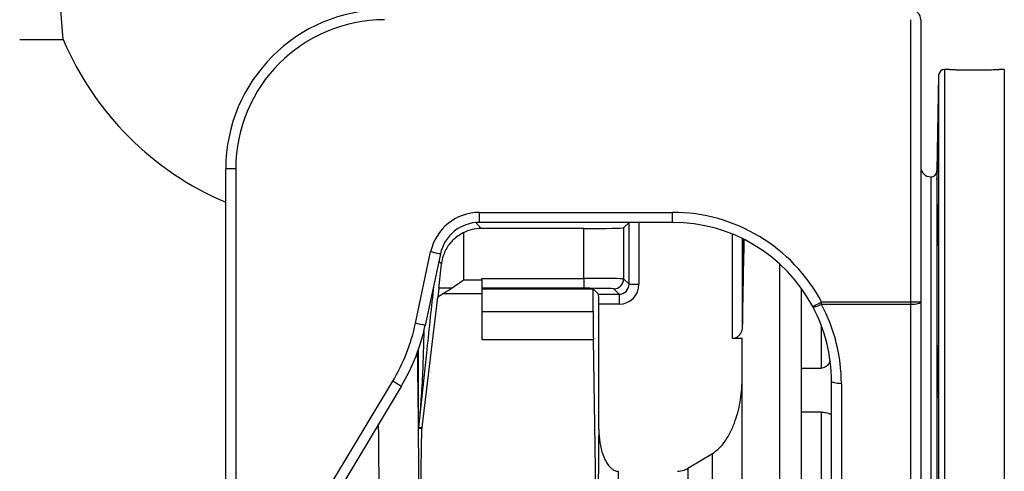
# Model space of a CAD drawing. Header units: millimetres. Extents: x 2510 to 14275, y 2068 to 15413.
# Tile 3 of 13: x 5016 to 7496, y 4283 to 5418. Entities that reach past the tile are written whole.
import ezdxf

# ---------------------------------------------------------------- set-up
doc = ezdxf.new("R2010")
doc.units = ezdxf.units.MM
doc.header["$LTSCALE"] = 5

msp = doc.modelspace()

# ---------------------------------------------------------------- linework, layer by layer
at = {"color": 7, "linetype": 'Continuous', "lineweight": 25}
for p, q in [((5126.2, 5368.3), (5114.4, 5509)), ((7260.3, 4708.6), (7260.3, 5418.3)), ((7285.3, 5418.3), (7285.3, 4708.6)), ((7358, 5293.3), (7345.1, 5293.3)), ((7495.6, 5293.3), (7482.8, 5293.3)), ((7330.1, 5278.6), (7325.9, 5038)), ((5560.3, 5043.3), (5535.3, 5043.3)), ((5535.3, 4118.8), (5535.3, 5043.3)), ((5560.3, 5043.3), (5560.3, 4118.8)), ((7310.3, 5023.3), (7310.3, 2613.3)), ((6173.8, 4933.8), (6660.3, 4933.8)), ((6173.8, 4908.8), (6173.8, 4933.8)), ((6660.3, 4908.8), (6660.3, 4933.8)), ((6660.3, 4908.8), (6173.8, 4908.8)), ((6437.1, 4893.3), (6178.1, 4893.3)), ((6437.1, 4767.9), (6437.1, 4893.3)), ((6550.6, 4908.6), (6537.1, 4895)), ((6537.1, 4895), (6537.1, 4766.6)), ((6550.6, 4908.6), (6550.8, 4908.8)), ((6550.6, 4753), (6550.6, 4908.6)), ((6133.6, 4882.9), (6133.6, 4764)), ((6835.8, 4868.2), (6835.8, 4645.5)), ((6013, 4655), (6051.1, 4834.4)), ((6075.6, 4829.2), (6037.5, 4649.8)), ((6930.3, 3826), (6930.3, 4803.9)), ((6133.6, 4764), (6180.3, 4764)), ((6180.3, 4767.9), (6437.1, 4767.9)), ((6180.3, 4764), (6180.3, 4767.9)), ((6180.3, 4764), (6180.3, 4728.7)), ((6437.1, 4767.9), (6437.1, 4742.9)), ((6537.1, 4766.6), (6550.6, 4753)), ((6071.9, 4742.9), (6069.5, 4720.5)), ((6437.1, 4742.9), (6180.3, 4742.9)), ((6180.3, 4741.6), (6460.3, 4741.6)), ((6460.3, 4741.6), (6473.9, 4728)), ((6460.3, 4684.7), (6460.3, 4741.6)), ((6525.6, 4728), (6512.1, 4741.6)), ((6550.6, 4753), (6575.6, 4753)), ((6985.3, 3466.2), (6985.3, 4741.9)), ((6985.3, 4542.2), (6985.3, 4741.9)), ((6029.4, 4392.9), (6069.5, 4720.5)), ((6180.3, 4728.7), (6081.1, 4728.7)), ((6180.3, 4728.7), (6180.3, 4614)), ((6473.9, 4728), (6525.6, 4728)), ((6525.6, 4728), (6525.6, 4703)), ((6474.3, 4388), (6474.3, 4703)), ((6525.6, 4703), (6474.3, 4703)), ((7035.4, 4702.1), (7035.4, 4708.6)), ((7035.4, 4708.6), (7260.3, 4708.6)), ((7260.3, 4702.1), (7035.4, 4702.1)), ((7260.3, 4702.1), (7260.3, 4708.6)), ((7260.3, 4708.6), (7285.3, 4708.6)), ((7260.3, 3452.7), (7260.3, 4702.1)), ((7285.3, 4708.6), (7285.3, 3459.2)), ((6180.3, 4684.7), (6460.3, 4684.7)), ((6180.3, 4614), (6460.8, 4614)), ((6467.4, 4236.4), (6460.8, 4614)), ((6835.3, 4616.4), (6810.8, 4616.4)), ((6835.3, 3826), (6835.3, 4616.4)), ((6985.3, 4542.2), (7035.3, 4542.2)), ((5786.4, 4227.7), (5955.6, 4509.3)), ((5977, 4496.4), (5807.8, 4214.8)), ((7060.3, 3571), (7060.3, 4509.6)), ((7085.3, 4503.1), (7085.3, 3452.7)), ((7035.3, 4431.3), (6985.3, 4431.3)), ((6985.3, 4118.4), (6985.3, 4431.3)), ((7035.3, 4118.4), (7035.3, 4431.3)), ((6020.6, 4390.8), (6020.5, 4390.8)), ((6029.2, 4390.3), (6020.6, 4390.8)), ((6020.7, 4393.4), (6029.4, 4392.9)), ((6020.7, 4393.2), (6020.7, 4393.4)), ((6026.5, 4236.4), (6029.2, 4390.3)), ((6698.8, 4290.7), (6761.2, 4327.9)), ((6761.2, 2722.3), (6761.2, 4327.9)), ((6698.8, 4290.7), (6698.8, 2739.1))]:
    msp.add_line(p, q, dxfattribs=at)
at = {"color": 8, "linetype": 'Continuous', "lineweight": 25}
for p, q in [((7345.1, 5293.3), (7345.1, 2343.3)), ((7495.6, 5293.3), (7495.6, 2343.3)), ((7330.1, 5278.6), (7330.1, 2358)), ((7325.9, 5038), (7325.9, 2598.6)), ((6164.6, 4908.3), (6178.1, 4893.3)), ((6550.6, 4908.6), (6168.1, 4908.6)), ((6575.6, 4908.8), (6575.6, 4753)), ((6810.8, 4616.4), (6810.8, 4879.4)), ((6838.8, 4811.8), (6838.8, 4866.7)), ((6078.4, 4804.1), (6071.8, 4811.4)), ((7035.3, 4542.2), (7035.3, 4648.1))]:
    msp.add_line(p, q, dxfattribs=at)
at = {"color": 7, "linetype": 'Continuous', "lineweight": 25, "flags": 128}
for points in [[(6075.6, 4829.2), (6075.2, 4829.3), (6073.9, 4829.6), (6071.6, 4830), (6068.6, 4830.7), (6064.9, 4831.5), (6060.6, 4832.4), (6056, 4833.4), (6051.1, 4834.4)], [(7013.3, 4696.9), (7013.7, 4697.1), (7015, 4697.7), (7017, 4698.8), (7019.7, 4700.3), (7023.1, 4702), (7026.9, 4704.1), (7031.1, 4706.3), (7035.4, 4708.6)], [(7035.4, 4702.1), (7031.4, 4700.2), (7027.5, 4698.6), (7023.9, 4697.3), (7020.6, 4696.4), (7017.9, 4695.9), (7015.7, 4695.8), (7014.2, 4696.1), (7013.3, 4696.9)], [(7285.3, 4708.6), (7284.9, 4707.3), (7283.4, 4706.1), (7281.1, 4705), (7278, 4704), (7274.2, 4703.2), (7269.9, 4702.6), (7265.2, 4702.3), (7260.3, 4702.1)], [(6037.5, 4649.8), (6037.1, 4649.9), (6035.7, 4650.2), (6033.5, 4650.7), (6030.5, 4651.3), (6026.7, 4652.1), (6022.5, 4653), (6017.8, 4654), (6013, 4655)], [(5977, 4496.4), (5976.7, 4496.6), (5975.5, 4497.3), (5973.6, 4498.5), (5970.9, 4500.1), (5967.6, 4502.1), (5963.9, 4504.3), (5959.8, 4506.7), (5955.6, 4509.3)], [(7085.3, 4503.1), (7080.5, 4503.3), (7075.8, 4503.6), (7071.4, 4504.2), (7067.7, 4505), (7064.6, 4506), (7062.2, 4507.1), (7060.8, 4508.4), (7060.3, 4509.6)]]:
    msp.add_lwpolyline(points, dxfattribs=at)
at = {"color": 7, "linetype": 'Continuous', "lineweight": 25}
for centre, radius, start, end in [((5935.3, 5043.3), 400, 90, 180), ((7260.3, 5418.3), 25, 0, 90), ((5935.3, 5043.3), 375, 90, 180), ((5835.3, 5668.3), 770, 202.9299, 247.0697), ((7345.1, 5278.3), 15, 90, 179), ((7310.3, 5048.3), 25, 180, 270), ((7310.9, 5038.3), 15, 267.9121, 359), ((6173.8, 4808.3), 125.4, 90, 168), ((6173.8, 4808.3), 100.4, 90, 168), ((6512, 4766.6), 25, 270.02, 359.9802), ((5548.8, 4753.7), 474.6, 329, 348), ((5548.8, 4753.7), 499.6, 329, 348), ((6023.7, 4413.7), 3.57, 102.0684, 157.91), ((6044.6, 4390.7), 24.1, 174.1655, 179.8383), ((6045.6, 4390.8), 25, 174.0097, 180.0094)]:
    msp.add_arc(centre, radius, start, end, dxfattribs=at)
for centre, major_axis, ratio, start_param, end_param in [((6660.3, 4508.7), (0, 425.1), 0.999848, 5.202055, 6.283185), ((6178.2, 4793.3), (-66.9, 74.3), 0.999724, 5.550284, 6.011648), ((6437.1, 4895.1), (100, 0), 0.017455, 4.712389, 6.265732), ((6660.3, 4508.7), (0, 400.1), 0.999829, 5.202055, 6.283185), ((6852.4, 3818.3), (0, 1260), 0.017455, 0.588912, 0.662487), ((6852.4, 3818.3), (0, 1260), 0.017455, 0.662487, 0.854609), ((6133.6, 5343), (100, 951.6), 0.001824, 4.030291, 4.11053), ((6437.1, 4766.6), (100, 0), 0.013091, 0.017453, 1.570796), ((6133.6, 4741.6), (100, 0), 0.017455, 1.872844, 2.235537), ((6437.1, 4741.6), (75, 0), 0.017455, 0.017453, 1.570796), ((6525.6, 4753), (17.7, -17.7), 0.999087, 5.497939, 7.068431), ((6525.6, 4753), (35.4, -35.4), 0.999695, 5.497939, 7.068431), ((6473.9, 4703), (0, 25), 0.017455, 4.712389, 6.265732), ((6660.3, 4509.6), (400, 0), 0.995224, 0, 0.489666), ((6660.3, 4503.1), (425, 0), 0.995496, 0, 0.489666), ((6462.1, 4684.7), (0, 100), 0.017455, 1.570796, 2.356194), ((6002.6, 3818.3), (0, 1180), 0.017455, 3.227182, 5.218907), ((6054.2, 4390.3), (18.4, 17.2), 0.982689, 2.277667, 2.38237), ((6491.3, 3818.3), (0, 1130), 0.017455, 1.042375, 3.052981), ((6541.3, 3818.3), (0, 1080), 0.018263, 1.126185, 3.052981)]:
    msp.add_ellipse(centre, major_axis=major_axis, ratio=ratio, start_param=start_param, end_param=end_param, dxfattribs=at)
at = {"color": 8, "linetype": 'Continuous', "lineweight": 25}
for centre, major_axis, ratio, start_param, end_param in [((6002.6, 3818.3), (0, 1180), 0.017455, 5.242623, 5.417266), ((5902.6, 3818.3), (0, 1080), 0.019071, 3.230204, 5.282692)]:
    msp.add_ellipse(centre, major_axis=major_axis, ratio=ratio, start_param=start_param, end_param=end_param, dxfattribs=at)
at = {"color": 7, "linetype": 'Continuous', "lineweight": 25}
for points, knots in [([(5016.4, 5368.3), (5020.8, 5368.3), (5025.1, 5368.3), (5033.5, 5368.3), (5037.6, 5368.3), (5049.5, 5368.3), (5056.9, 5368.3), (5077.3, 5368.3), (5088.8, 5368.3), (5107.2, 5368.3), (5114.3, 5368.3), (5121.4, 5368.3), (5123.2, 5368.3), (5125, 5368.3), (5125.4, 5368.3), (5126, 5368.3), (5126.2, 5368.3), (5126.2, 5368.3)], [0, 0, 0, 0, 0.0625, 0.0625, 0.125, 0.125, 0.25, 0.25, 0.5, 0.5, 0.75, 0.75, 0.875, 0.875, 0.9375, 0.9375, 1, 1, 1, 1]), ([(7358, 5293.3), (7358, 5293.3), (7357.8, 5293.3), (7359.3, 5293.2), (7362.4, 5293.1), (7367.4, 5292.9), (7373.8, 5292.7), (7381.5, 5292.5), (7390.4, 5292.3), (7400, 5292.1), (7410.3, 5292), (7420.8, 5292), (7431.4, 5292), (7441.6, 5292.1), (7451.2, 5292.3), (7459.9, 5292.5), (7467.6, 5292.7), (7473.8, 5293), (7478.6, 5293.1), (7482.1, 5293.3), (7482.6, 5293.3), (7482.8, 5293.3)], [0, 0, 0, 0, 0.019125, 0.073557, 0.126435, 0.180845, 0.233756, 0.288199, 0.341143, 0.395624, 0.448548, 0.50301, 0.555894, 0.610312, 0.663196, 0.717614, 0.770539, 0.825, 0.877943, 0.932423, 1, 1, 1, 1]), ([(7326.5, 5035.1), (7326.4, 5032.7), (7326.3, 5027.8), (7326.2, 5022.2), (7326.1, 5018.3), (7326, 5016.2), (7325.9, 5015.9), (7325.9, 5017.4), (7325.9, 5020.8), (7326, 5025.9), (7326.1, 5032.5), (7326.2, 5040.5), (7326.4, 5049.7), (7326.5, 5059.8), (7326.7, 5070.4), (7326.9, 5081.4), (7327.1, 5092.3), (7327.3, 5103), (7327.4, 5113), (7327.6, 5122.1), (7327.8, 5130.1), (7327.9, 5136.6), (7328, 5141.6), (7328.1, 5144.9), (7328.2, 5146.3), (7328.2, 5145.9), (7328.2, 5143.6), (7328.2, 5139.6), (7328.1, 5133.9), (7328, 5126.8), (7327.9, 5118.3), (7327.8, 5108.8), (7327.6, 5098.4), (7327.4, 5087.6), (7327.2, 5076.6), (7327, 5065.7), (7326.9, 5055.3), (7326.7, 5044.7), (7326.5, 5038.5), (7326.5, 5035.1)], [0, 0, 0, 0, 0.026847, 0.053694, 0.080541, 0.107388, 0.134232, 0.161077, 0.187918, 0.214759, 0.241601, 0.268442, 0.295287, 0.322131, 0.34898, 0.375829, 0.402681, 0.429534, 0.456387, 0.483241, 0.510093, 0.536945, 0.563794, 0.590643, 0.617488, 0.644333, 0.671176, 0.698018, 0.72486, 0.751702, 0.778546, 0.805389, 0.832236, 0.859083, 0.885934, 0.912785, 0.939638, 0.966491, 1, 1, 1, 1]), ([(7326.9, 4842.9), (7326.8, 4839.8), (7326.7, 4837.2), (7326.6, 4833.6), (7326.6, 4832.5), (7326.5, 4830.5), (7326.5, 4829.6), (7326.4, 4827.1), (7326.3, 4825.9), (7326.3, 4824.7), (7326.2, 4824.4), (7326.2, 4823.9), (7326.2, 4823.8), (7326.1, 4823.8), (7326.1, 4824.2), (7326, 4825.5), (7326, 4826), (7326, 4827.2), (7326, 4828.7), (7325.9, 4830.5), (7325.9, 4832.5), (7325.9, 4833.6), (7325.9, 4837.1), (7325.9, 4839.8), (7326, 4844.3), (7326, 4845.9), (7326, 4849.2), (7326, 4850.9), (7326.1, 4856.2), (7326.1, 4860), (7326.2, 4865.9), (7326.2, 4867.9), (7326.2, 4872), (7326.3, 4874), (7326.3, 4880.3), (7326.4, 4884.5), (7326.5, 4893.1), (7326.6, 4897.3), (7326.7, 4903.5), (7326.7, 4905.6), (7326.8, 4909.7), (7326.8, 4911.7), (7326.9, 4917.6), (7327, 4921.3), (7327.1, 4926.6), (7327.2, 4928.4), (7327.2, 4931.7), (7327.3, 4933.3), (7327.4, 4937.8), (7327.5, 4940.5), (7327.6, 4944), (7327.6, 4945.1), (7327.7, 4947.1), (7327.7, 4949), (7327.8, 4950.4), (7327.8, 4951.6), (7327.9, 4952.1), (7327.9, 4953.4), (7328, 4953.8), (7328, 4953.8), (7328.1, 4953.7), (7328.1, 4953.3), (7328.1, 4953), (7328.1, 4951.8), (7328.2, 4950.5), (7328.2, 4948.1), (7328.2, 4947.2), (7328.2, 4945.2), (7328.2, 4944.1), (7328.2, 4940.6), (7328.2, 4937.9), (7328.2, 4933.3), (7328.2, 4931.7), (7328.1, 4928.5), (7328.1, 4925.1), (7328.1, 4921.4), (7328.1, 4917.7), (7328, 4915.7), (7328, 4909.8), (7327.9, 4905.8), (7327.8, 4897.4), (7327.8, 4893.1), (7327.7, 4884.7), (7327.6, 4880.4), (7327.5, 4874.2), (7327.5, 4872.1), (7327.4, 4868), (7327.3, 4864), (7327.2, 4860.2), (7327.2, 4856.4), (7327.1, 4854.6), (7327, 4849.2), (7326.9, 4845.9), (7326.9, 4842.9)], [0, 0, 0, 0, 0.03125, 0.03125, 0.046875, 0.046875, 0.0625, 0.0625, 0.09375, 0.09375, 0.109375, 0.109375, 0.125, 0.125, 0.15625, 0.15625, 0.171875, 0.171875, 0.1875, 0.203125, 0.203125, 0.21875, 0.21875, 0.25, 0.25, 0.265625, 0.265625, 0.28125, 0.28125, 0.3125, 0.3125, 0.328125, 0.328125, 0.34375, 0.34375, 0.375, 0.375, 0.40625, 0.40625, 0.421875, 0.421875, 0.4375, 0.4375, 0.46875, 0.46875, 0.484375, 0.484375, 0.5, 0.5, 0.53125, 0.53125, 0.546875, 0.546875, 0.5625, 0.578125, 0.578125, 0.59375, 0.59375, 0.625, 0.625, 0.640625, 0.640625, 0.65625, 0.65625, 0.6875, 0.6875, 0.703125, 0.703125, 0.71875, 0.71875, 0.75, 0.75, 0.765625, 0.765625, 0.78125, 0.796875, 0.796875, 0.8125, 0.8125, 0.84375, 0.84375, 0.875, 0.875, 0.90625, 0.90625, 0.921875, 0.921875, 0.9375, 0.953125, 0.953125, 0.96875, 0.96875, 1, 1, 1, 1]), ([(6133.6, 4882.9), (6129, 4880.3), (6119.8, 4875.2), (6107.8, 4865.1), (6097.6, 4853.5), (6089.3, 4840.6), (6083.1, 4826.5), (6079.7, 4814.1), (6078.7, 4806.5), (6078.4, 4804.1)], [0, 0, 0, 0, 0.1549468, 0.3100796, 0.4640227, 0.6180077, 0.7731513, 0.9281584, 1, 1, 1, 1]), ([(6103.9, 4743.2), (6108.7, 4746.6), (6118.5, 4753.3), (6128.5, 4760.4), (6133.6, 4764), (6133.6, 4764)], [0, 0, 0, 0, 0.494066, 0.996137, 1, 1, 1, 1]), ([(6081.1, 4728.7), (6084.8, 4730.9), (6092.2, 4735.5), (6099.9, 4740.7), (6103.9, 4743.2)], [0, 0, 0, 0, 0.496416, 1, 1, 1, 1]), ([(6081.1, 4728.7), (6077.5, 4726.3), (6073.5, 4723.7), (6069.9, 4720.8), (6069.5, 4720.5)], [0, 0, 0, 0, 0.900408, 1, 1, 1, 1]), ([(6835.8, 4645.5), (6835.6, 4643.1), (6835.2, 4638.3), (6832.4, 4630.7), (6827.9, 4624), (6821.8, 4619.2), (6816, 4616.8), (6812.3, 4616.5), (6810.8, 4616.4)], [0, 0, 0, 0, 0.192514, 0.384839, 0.615055, 0.78156, 0.906153, 1, 1, 1, 1]), ([(7327.3, 4487.7), (7327.2, 4484.6), (7327.2, 4481.9), (7327.1, 4478.4), (7327, 4477.3), (7326.9, 4475.3), (7326.9, 4474.4), (7326.8, 4471.9), (7326.7, 4470.7), (7326.6, 4469.4), (7326.6, 4469.1), (7326.5, 4468.7), (7326.5, 4468.6), (7326.4, 4468.6), (7326.3, 4469), (7326.3, 4470.3), (7326.2, 4470.8), (7326.2, 4472), (7326.1, 4473.4), (7326.1, 4475.3), (7326.1, 4477.3), (7326, 4478.4), (7326, 4481.9), (7326, 4484.6), (7325.9, 4489.1), (7325.9, 4490.7), (7325.9, 4494), (7325.9, 4495.7), (7325.9, 4501), (7325.9, 4504.7), (7326, 4510.6), (7326, 4512.7), (7326, 4516.8), (7326, 4518.8), (7326.1, 4525.1), (7326.1, 4529.3), (7326.2, 4537.9), (7326.2, 4542.1), (7326.3, 4548.3), (7326.3, 4550.4), (7326.4, 4554.5), (7326.4, 4556.5), (7326.5, 4562.4), (7326.6, 4566.1), (7326.7, 4571.4), (7326.7, 4573.1), (7326.8, 4576.5), (7326.8, 4578), (7326.9, 4582.5), (7327, 4585.2), (7327.1, 4588.8), (7327.2, 4589.9), (7327.2, 4591.9), (7327.3, 4593.7), (7327.4, 4595.2), (7327.5, 4596.4), (7327.5, 4596.9), (7327.6, 4598.2), (7327.7, 4598.6), (7327.7, 4598.6), (7327.8, 4598.5), (7327.8, 4598.1), (7327.9, 4597.8), (7327.9, 4596.5), (7328, 4595.3), (7328, 4592.9), (7328.1, 4592), (7328.1, 4590), (7328.1, 4588.9), (7328.1, 4585.3), (7328.2, 4582.7), (7328.2, 4578.1), (7328.2, 4576.5), (7328.2, 4573.2), (7328.2, 4569.8), (7328.2, 4566.2), (7328.2, 4562.5), (7328.2, 4560.5), (7328.2, 4554.6), (7328.1, 4550.5), (7328.1, 4542.2), (7328.1, 4537.9), (7328, 4529.4), (7327.9, 4525.2), (7327.9, 4518.9), (7327.8, 4516.8), (7327.8, 4512.8), (7327.7, 4508.8), (7327.7, 4504.9), (7327.6, 4501.2), (7327.6, 4499.3), (7327.5, 4494), (7327.4, 4490.7), (7327.3, 4487.7)], [0, 0, 0, 0, 0.03125, 0.03125, 0.046875, 0.046875, 0.0625, 0.0625, 0.09375, 0.09375, 0.109375, 0.109375, 0.125, 0.125, 0.15625, 0.15625, 0.171875, 0.171875, 0.1875, 0.203125, 0.203125, 0.21875, 0.21875, 0.25, 0.25, 0.265625, 0.265625, 0.28125, 0.28125, 0.3125, 0.3125, 0.328125, 0.328125, 0.34375, 0.34375, 0.375, 0.375, 0.40625, 0.40625, 0.421875, 0.421875, 0.4375, 0.4375, 0.46875, 0.46875, 0.484375, 0.484375, 0.5, 0.5, 0.53125, 0.53125, 0.546875, 0.546875, 0.5625, 0.578125, 0.578125, 0.59375, 0.59375, 0.625, 0.625, 0.640625, 0.640625, 0.65625, 0.65625, 0.6875, 0.6875, 0.703125, 0.703125, 0.71875, 0.71875, 0.75, 0.75, 0.765625, 0.765625, 0.78125, 0.796875, 0.796875, 0.8125, 0.8125, 0.84375, 0.84375, 0.875, 0.875, 0.90625, 0.90625, 0.921875, 0.921875, 0.9375, 0.953125, 0.953125, 0.96875, 0.96875, 1, 1, 1, 1]), ([(7057, 4560.3), (7056.4, 4558.5), (7054.5, 4553.6), (7049.2, 4547.7), (7042.6, 4543.4), (7038, 4542.2), (7035.7, 4542.2), (7035.3, 4542.2)], [0, 0, 0, 0, 0.1899807, 0.5345764, 0.771638, 0.9666135, 1, 1, 1, 1]), ([(6761.2, 4327.9), (6766.1, 4331.3), (6776.1, 4338.1), (6790.5, 4354.7), (6804.3, 4376.7), (6816, 4403), (6824.7, 4429.8), (6830.7, 4456.6), (6834.6, 4484.2), (6835.1, 4502.9), (6835.3, 4512.2)], [0, 0, 0, 0, 0.086138, 0.175916, 0.3178, 0.463202, 0.595178, 0.727186, 0.863599, 1, 1, 1, 1]), ([(6020.5, 4390.8), (6020.5, 4390.8), (6020.5, 4390.8), (6020.5, 4391.3), (6020.4, 4392.9), (6020.4, 4397.8), (6020.4, 4405.5), (6020.4, 4411.9), (6020.3, 4415.1)], [0, 0, 0, 0, 0.030268, 0.060383, 0.116383, 0.287848, 0.643399, 1, 1, 1, 1]), ([(6022.9, 4417.2), (6022.8, 4415.6), (6022.2, 4409), (6021.4, 4401.2), (6020.8, 4394.9), (6020.7, 4393.4), (6020.7, 4393.1), (6020.7, 4393.1), (6020.7, 4393.1), (6020.7, 4393.1), (6020.7, 4393.1), (6020.7, 4393.1), (6020.7, 4393.2), (6020.7, 4393.2), (6020.7, 4393.2)], [0, 0, 0, 0, 0.205379, 0.81184, 0.957196, 0.994214, 0.995845, 0.996345, 0.996732, 0.997119, 0.997577, 0.99836, 0.999986, 1, 1, 1, 1]), ([(7035.3, 4431.3), (7037, 4431.3), (7040.8, 4431.2), (7047, 4430.2), (7053.6, 4428.5), (7059.1, 4426.6), (7059.9, 4426.3), (7060.3, 4426.1)], [0, 0, 0, 0, 0.110946, 0.252182, 0.460636, 0.732547, 1, 1, 1, 1]), ([(6474.3, 4388), (6474.8, 4377.1), (6475.8, 4355.2), (6483, 4328), (6491.4, 4308.9), (6498.8, 4297.3), (6506.1, 4289.6), (6514.4, 4284), (6520.5, 4283.2), (6523.5, 4282.8)], [0, 0, 0, 0, 0.263199, 0.525946, 0.672712, 0.763994, 0.854823, 0.926943, 1, 1, 1, 1]), ([(6672.9, 4282.8), (6678.5, 4283.4), (6687.7, 4284.4), (6695.7, 4288.9), (6698.8, 4290.7)], [0, 0, 0, 0, 0.610338, 1, 1, 1, 1])]:
    msp.add_open_spline(points, degree=3, knots=knots, dxfattribs=at)
at = {"color": 8, "linetype": 'Continuous', "lineweight": 25}
for points, knots in [([(6058.6, 4749.3), (6058.2, 4745.8), (6055.1, 4715.7), (6049, 4659.3), (6041.1, 4585.8), (6033.9, 4517.9), (6027.2, 4455.6), (6022.8, 4413.9), (6020.7, 4393.2)], [0, 0, 0, 0, 0.029625, 0.252346, 0.475534, 0.650775, 0.825601, 1, 1, 1, 1]), ([(6034.1, 4637.5), (6033.7, 4622.9), (6033.1, 4596.5), (6032.1, 4564.4), (6031, 4535.3), (6029.6, 4506.2), (6027.6, 4473.9), (6025.3, 4444.2), (6023.7, 4426.2), (6022.9, 4417.2)], [0, 0, 0, 0, 0.199394, 0.357943, 0.437218, 0.595769, 0.754322, 0.877152, 1, 1, 1, 1]), ([(6020.3, 4415.1), (6020.3, 4424.3), (6020.3, 4442.6), (6020.2, 4470.4), (6020.2, 4498.2), (6020.2, 4535.3), (6020.2, 4565.5), (6020.2, 4586.5), (6020.2, 4588.9)], [0, 0, 0, 0, 0.159976, 0.319765, 0.479525, 0.639277, 0.958781, 1, 1, 1, 1])]:
    msp.add_open_spline(points, degree=3, knots=knots, dxfattribs=at)

doc.saveas('drawing.dxf')
